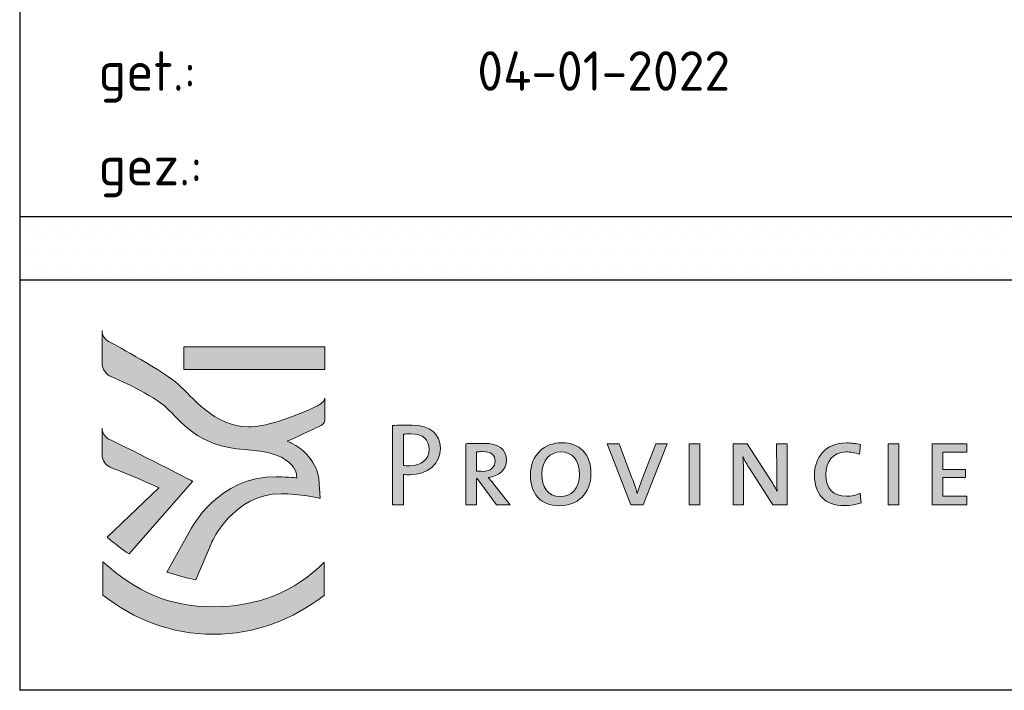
# Model space of a CAD drawing. Header units: metres. Extents: x -699 to 2316, y -1199 to 781.
# Tile 4 of 256: x -413 to -288, y -729 to -644. Entities that reach past the tile are written whole.
import ezdxf

# ---------------------------------------------------------------- set-up
doc = ezdxf.new("R2010")
doc.units = ezdxf.units.M
for name, color, linetype, lineweight in [('X-XX-AL-LOGO_FLEVOLAND_KLEUR', 7, 'Continuous', 5), ('X-XX-AL-T18', 10, 'Continuous', 18), ('X-XX-AL-T25', 7, 'Continuous', 25), ('X-XX-AL-T35', 50, 'Continuous', 35), ('X-XX-AL-T50', 130, 'Continuous', 50), ('X-XX-AL-TEKENBLAD_TITELBLOK-G', 7, 'Continuous', 25)]:
    doc.layers.add(name, color=color, linetype=linetype, lineweight=lineweight)
doc.styles.add('NLCS-ISO', font='NLCS-ISO.ttf')

# ---------------------------------------------------------------- blocks, each defined once
blk = doc.blocks.new('*X1400')
at = {"color": 0}
for p, q in [((207286.787, 551684.645), (207286.787, 551684.645)), ((207286.945, 551684.645), (207286.945, 551684.645)), ((207287.104, 551684.645), (207287.104, 551684.645)), ((207287.263, 551684.645), (207287.263, 551684.645)), ((207287.422, 551684.645), (207287.422, 551684.645)), ((207287.58, 551684.645), (207287.58, 551684.645)), ((207287.739, 551684.645), (207287.739, 551684.645)), ((207287.898, 551684.645), (207287.898, 551684.645)), ((207288.057, 551684.645), (207288.057, 551684.645)), ((207288.215, 551684.645), (207288.215, 551684.645)), ((207288.374, 551684.645), (207288.374, 551684.645)), ((207288.533, 551684.645), (207288.533, 551684.645)), ((207288.692, 551684.645), (207288.692, 551684.645)), ((207288.85, 551684.645), (207288.85, 551684.645)), ((207289.009, 551684.645), (207289.009, 551684.645)), ((207289.168, 551684.645), (207289.168, 551684.645)), ((207289.327, 551684.645), (207289.327, 551684.645)), ((207289.485, 551684.645), (207289.485, 551684.645)), ((207289.644, 551684.645), (207289.644, 551684.645)), ((207289.803, 551684.645), (207289.803, 551684.645)), ((207289.962, 551684.645), (207289.962, 551684.645)), ((207290.12, 551684.645), (207290.12, 551684.645)), ((207290.279, 551684.645), (207290.279, 551684.645)), ((207290.438, 551684.645), (207290.438, 551684.645)), ((207290.597, 551684.645), (207290.597, 551684.645)), ((207290.755, 551684.645), (207290.755, 551684.645)), ((207290.914, 551684.645), (207290.914, 551684.645)), ((207291.073, 551684.645), (207291.073, 551684.645)), ((207291.232, 551684.645), (207291.232, 551684.645)), ((207291.39, 551684.645), (207291.39, 551684.645)), ((207291.549, 551684.645), (207291.549, 551684.645)), ((207291.708, 551684.645), (207291.708, 551684.645)), ((207291.867, 551684.645), (207291.867, 551684.645)), ((207292.025, 551684.645), (207292.025, 551684.645)), ((207292.184, 551684.645), (207292.184, 551684.645)), ((207292.343, 551684.645), (207292.343, 551684.645)), ((207292.502, 551684.645), (207292.502, 551684.645)), ((207292.66, 551684.645), (207292.66, 551684.645)), ((207292.819, 551684.645), (207292.819, 551684.645)), ((207292.978, 551684.645), (207292.978, 551684.645)), ((207293.137, 551684.645), (207293.137, 551684.645)), ((207293.295, 551684.645), (207293.295, 551684.645)), ((207293.454, 551684.645), (207293.454, 551684.645)), ((207293.613, 551684.645), (207293.613, 551684.645)), ((207293.772, 551684.645), (207293.772, 551684.645)), ((207293.93, 551684.645), (207293.93, 551684.645)), ((207294.089, 551684.645), (207294.089, 551684.645)), ((207294.248, 551684.645), (207294.248, 551684.645)), ((207294.407, 551684.645), (207294.407, 551684.645)), ((207294.565, 551684.645), (207294.565, 551684.645)), ((207294.724, 551684.645), (207294.724, 551684.645)), ((207294.883, 551684.645), (207294.883, 551684.645)), ((207295.042, 551684.645), (207295.042, 551684.645)), ((207295.2, 551684.645), (207295.2, 551684.645)), ((207295.359, 551684.645), (207295.359, 551684.645)), ((207295.518, 551684.645), (207295.518, 551684.645)), ((207295.677, 551684.645), (207295.677, 551684.645)), ((207295.835, 551684.645), (207295.835, 551684.645)), ((207295.994, 551684.645), (207295.994, 551684.645)), ((207296.153, 551684.645), (207296.153, 551684.645)), ((207296.312, 551684.645), (207296.312, 551684.645)), ((207296.47, 551684.645), (207296.47, 551684.645)), ((207296.629, 551684.645), (207296.629, 551684.645)), ((207296.788, 551684.645), (207296.788, 551684.645)), ((207296.947, 551684.645), (207296.947, 551684.645)), ((207297.105, 551684.645), (207297.105, 551684.645)), ((207297.264, 551684.645), (207297.264, 551684.645)), ((207297.423, 551684.645), (207297.423, 551684.645)), ((207297.582, 551684.645), (207297.582, 551684.645)), ((207297.74, 551684.645), (207297.74, 551684.645)), ((207297.899, 551684.645), (207297.899, 551684.645)), ((207298.058, 551684.645), (207298.058, 551684.645)), ((207298.217, 551684.645), (207298.217, 551684.645)), ((207298.375, 551684.645), (207298.375, 551684.645)), ((207298.534, 551684.645), (207298.534, 551684.645)), ((207298.693, 551684.645), (207298.693, 551684.645)), ((207298.852, 551684.645), (207298.852, 551684.645)), ((207299.01, 551684.645), (207299.01, 551684.645)), ((207299.169, 551684.645), (207299.169, 551684.645)), ((207286.707, 551684.486), (207286.707, 551684.486)), ((207286.866, 551684.486), (207286.866, 551684.486)), ((207287.025, 551684.486), (207287.025, 551684.486)), ((207287.184, 551684.486), (207287.184, 551684.486)), ((207287.342, 551684.486), (207287.342, 551684.486)), ((207287.501, 551684.486), (207287.501, 551684.486)), ((207287.66, 551684.486), (207287.66, 551684.486)), ((207287.819, 551684.486), (207287.819, 551684.486)), ((207287.977, 551684.486), (207287.977, 551684.486)), ((207288.136, 551684.486), (207288.136, 551684.486)), ((207288.295, 551684.486), (207288.295, 551684.486)), ((207288.454, 551684.486), (207288.454, 551684.486)), ((207288.612, 551684.486), (207288.612, 551684.486)), ((207288.771, 551684.486), (207288.771, 551684.486)), ((207288.93, 551684.486), (207288.93, 551684.486)), ((207289.089, 551684.486), (207289.089, 551684.486)), ((207289.247, 551684.486), (207289.247, 551684.486)), ((207289.406, 551684.486), (207289.406, 551684.486)), ((207289.565, 551684.486), (207289.565, 551684.486)), ((207289.724, 551684.486), (207289.724, 551684.486)), ((207289.882, 551684.486), (207289.882, 551684.486)), ((207290.041, 551684.486), (207290.041, 551684.486)), ((207290.2, 551684.486), (207290.2, 551684.486)), ((207290.359, 551684.486), (207290.359, 551684.486)), ((207290.517, 551684.486), (207290.517, 551684.486)), ((207290.676, 551684.486), (207290.676, 551684.486)), ((207290.835, 551684.486), (207290.835, 551684.486)), ((207290.994, 551684.486), (207290.994, 551684.486)), ((207291.152, 551684.486), (207291.152, 551684.486)), ((207291.311, 551684.486), (207291.311, 551684.486)), ((207291.47, 551684.486), (207291.47, 551684.486)), ((207291.629, 551684.486), (207291.629, 551684.486)), ((207291.787, 551684.486), (207291.787, 551684.486)), ((207291.946, 551684.486), (207291.946, 551684.486)), ((207292.105, 551684.486), (207292.105, 551684.486)), ((207292.264, 551684.486), (207292.264, 551684.486)), ((207292.422, 551684.486), (207292.422, 551684.486)), ((207292.581, 551684.486), (207292.581, 551684.486)), ((207292.74, 551684.486), (207292.74, 551684.486)), ((207292.899, 551684.486), (207292.899, 551684.486)), ((207293.057, 551684.486), (207293.057, 551684.486)), ((207293.216, 551684.486), (207293.216, 551684.486)), ((207293.375, 551684.486), (207293.375, 551684.486)), ((207293.534, 551684.486), (207293.534, 551684.486)), ((207293.692, 551684.486), (207293.692, 551684.486)), ((207293.851, 551684.486), (207293.851, 551684.486)), ((207294.01, 551684.486), (207294.01, 551684.486)), ((207294.169, 551684.486), (207294.169, 551684.486)), ((207294.327, 551684.486), (207294.327, 551684.486)), ((207294.486, 551684.486), (207294.486, 551684.486)), ((207294.645, 551684.486), (207294.645, 551684.486)), ((207294.804, 551684.486), (207294.804, 551684.486)), ((207294.962, 551684.486), (207294.962, 551684.486)), ((207295.121, 551684.486), (207295.121, 551684.486)), ((207295.28, 551684.486), (207295.28, 551684.486)), ((207295.439, 551684.486), (207295.439, 551684.486)), ((207295.597, 551684.486), (207295.597, 551684.486)), ((207295.756, 551684.486), (207295.756, 551684.486)), ((207295.915, 551684.486), (207295.915, 551684.486)), ((207296.074, 551684.486), (207296.074, 551684.486)), ((207296.232, 551684.486), (207296.232, 551684.486)), ((207296.391, 551684.486), (207296.391, 551684.486)), ((207296.55, 551684.486), (207296.55, 551684.486)), ((207296.709, 551684.486), (207296.709, 551684.486)), ((207296.867, 551684.486), (207296.867, 551684.486)), ((207297.026, 551684.486), (207297.026, 551684.486)), ((207297.185, 551684.486), (207297.185, 551684.486)), ((207297.344, 551684.486), (207297.344, 551684.486)), ((207297.502, 551684.486), (207297.502, 551684.486)), ((207297.661, 551684.486), (207297.661, 551684.486)), ((207297.82, 551684.486), (207297.82, 551684.486)), ((207297.979, 551684.486), (207297.979, 551684.486)), ((207298.137, 551684.486), (207298.137, 551684.486)), ((207298.296, 551684.486), (207298.296, 551684.486)), ((207298.455, 551684.486), (207298.455, 551684.486)), ((207298.614, 551684.486), (207298.614, 551684.486)), ((207298.772, 551684.486), (207298.772, 551684.486)), ((207298.931, 551684.486), (207298.931, 551684.486)), ((207299.09, 551684.486), (207299.09, 551684.486)), ((207286.787, 551684.328), (207286.787, 551684.328)), ((207286.945, 551684.328), (207286.945, 551684.328)), ((207287.104, 551684.328), (207287.104, 551684.328)), ((207287.263, 551684.328), (207287.263, 551684.328)), ((207287.422, 551684.328), (207287.422, 551684.328)), ((207287.58, 551684.328), (207287.58, 551684.328)), ((207287.739, 551684.328), (207287.739, 551684.328)), ((207287.898, 551684.328), (207287.898, 551684.328)), ((207288.057, 551684.328), (207288.057, 551684.328)), ((207288.215, 551684.328), (207288.215, 551684.328)), ((207288.374, 551684.328), (207288.374, 551684.328)), ((207288.533, 551684.328), (207288.533, 551684.328)), ((207288.692, 551684.328), (207288.692, 551684.328)), ((207288.85, 551684.328), (207288.85, 551684.328)), ((207289.009, 551684.328), (207289.009, 551684.328)), ((207289.168, 551684.328), (207289.168, 551684.328)), ((207289.327, 551684.328), (207289.327, 551684.328)), ((207289.485, 551684.328), (207289.485, 551684.328)), ((207289.644, 551684.328), (207289.644, 551684.328)), ((207289.803, 551684.328), (207289.803, 551684.328)), ((207289.962, 551684.328), (207289.962, 551684.328)), ((207290.12, 551684.328), (207290.12, 551684.328)), ((207290.279, 551684.328), (207290.279, 551684.328)), ((207290.438, 551684.328), (207290.438, 551684.328)), ((207290.597, 551684.328), (207290.597, 551684.328)), ((207290.755, 551684.328), (207290.755, 551684.328)), ((207290.914, 551684.328), (207290.914, 551684.328)), ((207291.073, 551684.328), (207291.073, 551684.328)), ((207291.232, 551684.328), (207291.232, 551684.328)), ((207291.39, 551684.328), (207291.39, 551684.328)), ((207291.549, 551684.328), (207291.549, 551684.328)), ((207291.708, 551684.328), (207291.708, 551684.328)), ((207291.867, 551684.328), (207291.867, 551684.328)), ((207292.025, 551684.328), (207292.025, 551684.328)), ((207292.184, 551684.328), (207292.184, 551684.328)), ((207292.343, 551684.328), (207292.343, 551684.328)), ((207292.502, 551684.328), (207292.502, 551684.328)), ((207292.66, 551684.328), (207292.66, 551684.328)), ((207292.819, 551684.328), (207292.819, 551684.328)), ((207292.978, 551684.328), (207292.978, 551684.328)), ((207293.137, 551684.328), (207293.137, 551684.328)), ((207293.295, 551684.328), (207293.295, 551684.328)), ((207293.454, 551684.328), (207293.454, 551684.328)), ((207293.613, 551684.328), (207293.613, 551684.328)), ((207293.772, 551684.328), (207293.772, 551684.328)), ((207293.93, 551684.328), (207293.93, 551684.328)), ((207294.089, 551684.328), (207294.089, 551684.328)), ((207294.248, 551684.328), (207294.248, 551684.328)), ((207294.407, 551684.328), (207294.407, 551684.328)), ((207294.565, 551684.328), (207294.565, 551684.328)), ((207294.724, 551684.328), (207294.724, 551684.328)), ((207294.883, 551684.328), (207294.883, 551684.328)), ((207295.042, 551684.328), (207295.042, 551684.328)), ((207295.2, 551684.328), (207295.2, 551684.328)), ((207295.359, 551684.328), (207295.359, 551684.328)), ((207295.518, 551684.328), (207295.518, 551684.328)), ((207295.677, 551684.328), (207295.677, 551684.328)), ((207295.835, 551684.328), (207295.835, 551684.328)), ((207295.994, 551684.328), (207295.994, 551684.328)), ((207296.153, 551684.328), (207296.153, 551684.328)), ((207296.312, 551684.328), (207296.312, 551684.328)), ((207296.47, 551684.328), (207296.47, 551684.328)), ((207296.629, 551684.328), (207296.629, 551684.328)), ((207296.788, 551684.328), (207296.788, 551684.328)), ((207296.947, 551684.328), (207296.947, 551684.328)), ((207297.105, 551684.328), (207297.105, 551684.328)), ((207297.264, 551684.328), (207297.264, 551684.328)), ((207297.423, 551684.328), (207297.423, 551684.328)), ((207297.582, 551684.328), (207297.582, 551684.328)), ((207297.74, 551684.328), (207297.74, 551684.328)), ((207297.899, 551684.328), (207297.899, 551684.328)), ((207298.058, 551684.328), (207298.058, 551684.328)), ((207298.217, 551684.328), (207298.217, 551684.328)), ((207298.375, 551684.328), (207298.375, 551684.328)), ((207298.534, 551684.328), (207298.534, 551684.328)), ((207298.693, 551684.328), (207298.693, 551684.328)), ((207298.852, 551684.328), (207298.852, 551684.328)), ((207299.01, 551684.328), (207299.01, 551684.328)), ((207299.169, 551684.328), (207299.169, 551684.328)), ((207286.707, 551684.169), (207286.707, 551684.169)), ((207286.866, 551684.169), (207286.866, 551684.169)), ((207287.025, 551684.169), (207287.025, 551684.169)), ((207287.184, 551684.169), (207287.184, 551684.169)), ((207287.342, 551684.169), (207287.342, 551684.169)), ((207287.501, 551684.169), (207287.501, 551684.169)), ((207287.66, 551684.169), (207287.66, 551684.169)), ((207287.819, 551684.169), (207287.819, 551684.169)), ((207287.977, 551684.169), (207287.977, 551684.169)), ((207288.136, 551684.169), (207288.136, 551684.169)), ((207288.295, 551684.169), (207288.295, 551684.169)), ((207288.454, 551684.169), (207288.454, 551684.169)), ((207288.612, 551684.169), (207288.612, 551684.169)), ((207288.771, 551684.169), (207288.771, 551684.169)), ((207288.93, 551684.169), (207288.93, 551684.169)), ((207289.089, 551684.169), (207289.089, 551684.169)), ((207289.247, 551684.169), (207289.247, 551684.169)), ((207289.406, 551684.169), (207289.406, 551684.169)), ((207289.565, 551684.169), (207289.565, 551684.169)), ((207289.724, 551684.169), (207289.724, 551684.169)), ((207289.882, 551684.169), (207289.882, 551684.169)), ((207290.041, 551684.169), (207290.041, 551684.169)), ((207290.2, 551684.169), (207290.2, 551684.169)), ((207290.359, 551684.169), (207290.359, 551684.169)), ((207290.517, 551684.169), (207290.517, 551684.169)), ((207290.676, 551684.169), (207290.676, 551684.169)), ((207290.835, 551684.169), (207290.835, 551684.169)), ((207290.994, 551684.169), (207290.994, 551684.169)), ((207291.152, 551684.169), (207291.152, 551684.169)), ((207291.311, 551684.169), (207291.311, 551684.169)), ((207291.47, 551684.169), (207291.47, 551684.169)), ((207291.629, 551684.169), (207291.629, 551684.169)), ((207291.787, 551684.169), (207291.787, 551684.169)), ((207291.946, 551684.169), (207291.946, 551684.169)), ((207292.105, 551684.169), (207292.105, 551684.169)), ((207292.264, 551684.169), (207292.264, 551684.169)), ((207292.422, 551684.169), (207292.422, 551684.169)), ((207292.581, 551684.169), (207292.581, 551684.169)), ((207292.74, 551684.169), (207292.74, 551684.169)), ((207292.899, 551684.169), (207292.899, 551684.169)), ((207293.057, 551684.169), (207293.057, 551684.169)), ((207293.216, 551684.169), (207293.216, 551684.169)), ((207293.375, 551684.169), (207293.375, 551684.169)), ((207293.534, 551684.169), (207293.534, 551684.169)), ((207293.692, 551684.169), (207293.692, 551684.169)), ((207293.851, 551684.169), (207293.851, 551684.169)), ((207294.01, 551684.169), (207294.01, 551684.169)), ((207294.169, 551684.169), (207294.169, 551684.169)), ((207294.327, 551684.169), (207294.327, 551684.169)), ((207294.486, 551684.169), (207294.486, 551684.169)), ((207294.645, 551684.169), (207294.645, 551684.169)), ((207294.804, 551684.169), (207294.804, 551684.169)), ((207294.962, 551684.169), (207294.962, 551684.169)), ((207295.121, 551684.169), (207295.121, 551684.169)), ((207295.28, 551684.169), (207295.28, 551684.169)), ((207295.439, 551684.169), (207295.439, 551684.169)), ((207295.597, 551684.169), (207295.597, 551684.169)), ((207295.756, 551684.169), (207295.756, 551684.169)), ((207295.915, 551684.169), (207295.915, 551684.169)), ((207296.074, 551684.169), (207296.074, 551684.169)), ((207296.232, 551684.169), (207296.232, 551684.169)), ((207296.391, 551684.169), (207296.391, 551684.169)), ((207296.55, 551684.169), (207296.55, 551684.169)), ((207296.709, 551684.169), (207296.709, 551684.169)), ((207296.867, 551684.169), (207296.867, 551684.169)), ((207297.026, 551684.169), (207297.026, 551684.169)), ((207297.185, 551684.169), (207297.185, 551684.169)), ((207297.344, 551684.169), (207297.344, 551684.169)), ((207297.502, 551684.169), (207297.502, 551684.169)), ((207297.661, 551684.169), (207297.661, 551684.169)), ((207297.82, 551684.169), (207297.82, 551684.169)), ((207297.979, 551684.169), (207297.979, 551684.169)), ((207298.137, 551684.169), (207298.137, 551684.169)), ((207298.296, 551684.169), (207298.296, 551684.169)), ((207298.455, 551684.169), (207298.455, 551684.169)), ((207298.614, 551684.169), (207298.614, 551684.169)), ((207298.772, 551684.169), (207298.772, 551684.169)), ((207298.931, 551684.169), (207298.931, 551684.169)), ((207299.09, 551684.169), (207299.09, 551684.169)), ((207286.787, 551684.01), (207286.787, 551684.01)), ((207286.945, 551684.01), (207286.945, 551684.01)), ((207287.104, 551684.01), (207287.104, 551684.01)), ((207287.263, 551684.01), (207287.263, 551684.01)), ((207287.422, 551684.01), (207287.422, 551684.01)), ((207287.58, 551684.01), (207287.58, 551684.01)), ((207287.739, 551684.01), (207287.739, 551684.01)), ((207287.898, 551684.01), (207287.898, 551684.01)), ((207288.057, 551684.01), (207288.057, 551684.01)), ((207288.215, 551684.01), (207288.215, 551684.01)), ((207288.374, 551684.01), (207288.374, 551684.01)), ((207288.533, 551684.01), (207288.533, 551684.01)), ((207288.692, 551684.01), (207288.692, 551684.01)), ((207288.85, 551684.01), (207288.85, 551684.01)), ((207289.009, 551684.01), (207289.009, 551684.01)), ((207289.168, 551684.01), (207289.168, 551684.01)), ((207289.327, 551684.01), (207289.327, 551684.01)), ((207289.485, 551684.01), (207289.485, 551684.01)), ((207289.644, 551684.01), (207289.644, 551684.01)), ((207289.803, 551684.01), (207289.803, 551684.01)), ((207289.962, 551684.01), (207289.962, 551684.01)), ((207290.12, 551684.01), (207290.12, 551684.01)), ((207290.279, 551684.01), (207290.279, 551684.01)), ((207290.438, 551684.01), (207290.438, 551684.01)), ((207290.597, 551684.01), (207290.597, 551684.01)), ((207290.755, 551684.01), (207290.755, 551684.01)), ((207290.914, 551684.01), (207290.914, 551684.01)), ((207291.073, 551684.01), (207291.073, 551684.01)), ((207291.232, 551684.01), (207291.232, 551684.01)), ((207291.39, 551684.01), (207291.39, 551684.01)), ((207291.549, 551684.01), (207291.549, 551684.01)), ((207291.708, 551684.01), (207291.708, 551684.01)), ((207291.867, 551684.01), (207291.867, 551684.01)), ((207292.025, 551684.01), (207292.025, 551684.01)), ((207292.184, 551684.01), (207292.184, 551684.01)), ((207292.343, 551684.01), (207292.343, 551684.01)), ((207292.502, 551684.01), (207292.502, 551684.01)), ((207292.66, 551684.01), (207292.66, 551684.01)), ((207292.819, 551684.01), (207292.819, 551684.01)), ((207292.978, 551684.01), (207292.978, 551684.01)), ((207293.137, 551684.01), (207293.137, 551684.01)), ((207293.295, 551684.01), (207293.295, 551684.01)), ((207293.454, 551684.01), (207293.454, 551684.01)), ((207293.613, 551684.01), (207293.613, 551684.01)), ((207293.772, 551684.01), (207293.772, 551684.01)), ((207293.93, 551684.01), (207293.93, 551684.01)), ((207294.089, 551684.01), (207294.089, 551684.01)), ((207294.248, 551684.01), (207294.248, 551684.01)), ((207294.407, 551684.01), (207294.407, 551684.01)), ((207294.565, 551684.01), (207294.565, 551684.01)), ((207294.724, 551684.01), (207294.724, 551684.01)), ((207294.883, 551684.01), (207294.883, 551684.01)), ((207295.042, 551684.01), (207295.042, 551684.01)), ((207295.2, 551684.01), (207295.2, 551684.01)), ((207295.359, 551684.01), (207295.359, 551684.01)), ((207295.518, 551684.01), (207295.518, 551684.01)), ((207295.677, 551684.01), (207295.677, 551684.01)), ((207295.835, 551684.01), (207295.835, 551684.01)), ((207295.994, 551684.01), (207295.994, 551684.01)), ((207296.153, 551684.01), (207296.153, 551684.01)), ((207296.312, 551684.01), (207296.312, 551684.01)), ((207296.47, 551684.01), (207296.47, 551684.01)), ((207296.629, 551684.01), (207296.629, 551684.01)), ((207296.788, 551684.01), (207296.788, 551684.01)), ((207296.947, 551684.01), (207296.947, 551684.01)), ((207297.105, 551684.01), (207297.105, 551684.01)), ((207297.264, 551684.01), (207297.264, 551684.01)), ((207297.423, 551684.01), (207297.423, 551684.01)), ((207297.582, 551684.01), (207297.582, 551684.01)), ((207297.74, 551684.01), (207297.74, 551684.01)), ((207297.899, 551684.01), (207297.899, 551684.01)), ((207298.058, 551684.01), (207298.058, 551684.01)), ((207298.217, 551684.01), (207298.217, 551684.01)), ((207298.375, 551684.01), (207298.375, 551684.01)), ((207298.534, 551684.01), (207298.534, 551684.01)), ((207298.693, 551684.01), (207298.693, 551684.01)), ((207298.852, 551684.01), (207298.852, 551684.01)), ((207299.01, 551684.01), (207299.01, 551684.01)), ((207299.169, 551684.01), (207299.169, 551684.01))]:
    blk.add_line(p, q, dxfattribs=at)
blk = doc.blocks.new('Logo_PFL_Hoofd_Groot')
at = {"layer": 'X-XX-AL-LOGO_FLEVOLAND_KLEUR'}
h = blk.add_hatch(color=154, dxfattribs=at)
h.dxf.hatch_style = 1
edge = h.paths.add_edge_path()
edge.add_spline(control_points=[(11.16, 7.002), (10.432, 7.14), (9.923, 7.313), (9.331, 7.495), (9.331, 7.495), (10.851, 10.222), (10.851, 10.222), (10.851, 10.222), (12.59, 13.576), (16.258, 13.537), (16.604, 13.532), (17.552, 13.466), (17.552, 13.466), (17.552, 13.466), (17.779, 15.089), (14.271, 15.254), (11.335, 15.391), (10.057, 17.177), (9.333, 17.886), (8.486, 18.713), (6.076, 19.77), (5.801, 19.881), (5.468, 20.005), (5.225, 20.367), (5.225, 20.738), (5.225, 20.738), (5.225, 22.794), (5.225, 22.794), (5.225, 22.421), (5.436, 22.18), (5.802, 22.023), (6.031, 21.91), (9.172, 20.179), (10.061, 19.389), (10.872, 18.669), (12.327, 16.699), (14.499, 16.701), (14.499, 16.701), (14.675, 16.701), (14.675, 16.701), (15.683, 16.703), (17.805, 17.49), (18.81, 18.007), (18.964, 18.078), (19.257, 18.211), (19.339, 18.505), (19.339, 18.505), (19.34, 17.186), (19.34, 17.186), (19.34, 16.835), (19.12, 16.793), (18.816, 16.657), (18.248, 16.364), (16.943, 15.779), (16.943, 15.779), (17.07, 15.734), (17.131, 15.708), (17.227, 15.665), (18.809, 14.885), (18.95, 13.433), (18.95, 13.433), (18.95, 13.433), (19.035, 12.174), (19.035, 12.174), (19.035, 12.174), (17.674, 12.458), (16.575, 12.458), (13.547, 12.458), (12.169, 9.385), (12.169, 9.385), (12.169, 9.385), (11.16, 7.002), (11.16, 7.002)], knot_values=[0, 0, 0, 0, 1, 1, 1, 2, 2, 2, 3, 3, 3, 4, 4, 4, 5, 5, 5, 6, 6, 6, 7, 7, 7, 8, 8, 8, 9, 9, 9, 10, 10, 10, 11, 11, 11, 12, 12, 12, 13, 13, 13, 14, 14, 14, 15, 15, 15, 16, 16, 16, 17, 17, 17, 18, 18, 18, 19, 19, 19, 20, 20, 20, 21, 21, 21, 22, 22, 22, 23, 23, 23, 24, 24, 24, 24], degree=3, periodic=0)
at = {"layer": 'X-XX-AL-LOGO_FLEVOLAND_KLEUR', "true_color": 0xfec110}
h = blk.add_hatch(color=40, dxfattribs=at)
h.dxf.hatch_style = 2
h.paths.add_polyline_path([(10.394, 21.766), (19.345, 21.766), (19.345, 20.338), (10.394, 20.338)], flags=17)
h = blk.add_hatch(color=40, dxfattribs=at)
h.dxf.hatch_style = 2
h.paths.add_polyline_path([(10.394, 20.338), (19.345, 20.338), (19.345, 21.766), (10.394, 21.766)], flags=17)
at = {"layer": 'X-XX-AL-LOGO_FLEVOLAND_KLEUR'}
h = blk.add_hatch(color=154, dxfattribs=at)
h.dxf.hatch_style = 1
edge = h.paths.add_edge_path(flags=17)
edge.add_spline(control_points=[(5.543, 9.708), (5.543, 9.708), (8.827, 12.835), (8.827, 12.835), (8.827, 12.835), (6.949, 13.68), (5.743, 14.132), (5.428, 14.283), (5.226, 14.58), (5.226, 14.925), (5.226, 14.925), (5.226, 16.604), (5.226, 16.604), (5.226, 16.263), (5.421, 16.018), (5.747, 15.864), (8.2, 14.703), (10.965, 13.246), (10.965, 13.246), (10.965, 13.246), (6.928, 8.639), (6.928, 8.639), (6.461, 8.946), (6.009, 9.314), (5.543, 9.708)], knot_values=[0, 0, 0, 0, 1, 1, 1, 2, 2, 2, 3, 3, 3, 4, 4, 4, 5, 5, 5, 6, 6, 6, 7, 7, 7, 8, 8, 8, 8], degree=3, periodic=0)
h = blk.add_hatch(color=256, dxfattribs=at)
h.dxf.hatch_style = 2
edge = h.paths.add_edge_path()
edge.add_spline(control_points=[(24.716, 13.661), (24.589, 13.661), (24.447, 13.661), (24.313, 13.676), (24.313, 13.676), (24.313, 11.754), (24.313, 11.754), (24.313, 11.754), (23.628, 11.754), (23.628, 11.754), (23.628, 11.754), (23.628, 16.782), (23.628, 16.782), (24.001, 16.797), (24.41, 16.811), (24.865, 16.811), (26.019, 16.811), (26.659, 16.231), (26.659, 15.337), (26.659, 14.354), (25.855, 13.661), (24.716, 13.661)], knot_values=[0, 0, 0, 0, 1, 1, 1, 2, 2, 2, 3, 3, 3, 4, 4, 4, 5, 5, 5, 6, 6, 6, 7, 7, 7, 7], degree=3, periodic=0)
edge = h.paths.add_edge_path()
edge.add_spline(control_points=[(24.79, 16.246), (24.604, 16.246), (24.455, 16.246), (24.313, 16.238), (24.313, 16.238), (24.313, 14.257), (24.313, 14.257), (24.44, 14.234), (24.581, 14.227), (24.723, 14.227), (25.468, 14.234), (25.944, 14.637), (25.944, 15.27), (25.944, 15.895), (25.58, 16.246), (24.79, 16.246)], knot_values=[0, 0, 0, 0, 1, 1, 1, 2, 2, 2, 3, 3, 3, 4, 4, 4, 5, 5, 5, 5], degree=3, periodic=0)
h = blk.add_hatch(color=256, dxfattribs=at)
h.dxf.hatch_style = 2
edge = h.paths.add_edge_path()
edge.add_spline(control_points=[(30.226, 11.754), (30.226, 11.754), (28.982, 13.415), (28.982, 13.415), (28.982, 13.415), (28.952, 13.415), (28.952, 13.415), (28.952, 13.415), (28.952, 11.754), (28.952, 11.754), (28.952, 11.754), (28.274, 11.754), (28.274, 11.754), (28.274, 11.754), (28.274, 15.627), (28.274, 15.627), (28.527, 15.642), (28.967, 15.65), (29.429, 15.65), (30.33, 15.65), (30.851, 15.292), (30.851, 14.607), (30.851, 13.951), (30.36, 13.564), (29.69, 13.497), (29.786, 13.393), (29.898, 13.244), (30.024, 13.088), (30.024, 13.088), (31.075, 11.754), (31.075, 11.754), (31.075, 11.754), (30.226, 11.754), (30.226, 11.754)], knot_values=[0, 0, 0, 0, 1, 1, 1, 2, 2, 2, 3, 3, 3, 4, 4, 4, 5, 5, 5, 6, 6, 6, 7, 7, 7, 8, 8, 8, 9, 9, 9, 10, 10, 10, 11, 11, 11, 11], degree=3, periodic=0)
edge = h.paths.add_edge_path()
edge.add_spline(control_points=[(29.339, 15.128), (29.176, 15.128), (29.064, 15.121), (28.952, 15.106), (28.952, 15.106), (28.952, 13.892), (28.952, 13.892), (29.071, 13.884), (29.22, 13.877), (29.362, 13.877), (29.831, 13.877), (30.136, 14.138), (30.136, 14.54), (30.136, 14.935), (29.831, 15.128), (29.339, 15.128)], knot_values=[0, 0, 0, 0, 1, 1, 1, 2, 2, 2, 3, 3, 3, 4, 4, 4, 5, 5, 5, 5], degree=3, periodic=0)
h = blk.add_hatch(color=256, dxfattribs=at)
h.dxf.hatch_style = 2
edge = h.paths.add_edge_path()
edge.add_spline(control_points=[(34.216, 11.695), (32.958, 11.695), (32.369, 12.506), (32.369, 13.653), (32.369, 14.935), (33.278, 15.687), (34.336, 15.687), (35.475, 15.687), (36.205, 15.009), (36.205, 13.728), (36.205, 12.432), (35.311, 11.695), (34.216, 11.695)], knot_values=[0, 0, 0, 0, 1, 1, 1, 2, 2, 2, 3, 3, 3, 4, 4, 4, 4], degree=3, periodic=0)
edge = h.paths.add_edge_path()
edge.add_spline(control_points=[(34.283, 15.106), (33.65, 15.106), (33.092, 14.622), (33.092, 13.713), (33.092, 12.924), (33.412, 12.283), (34.261, 12.283), (34.939, 12.283), (35.475, 12.745), (35.475, 13.668), (35.475, 14.607), (35.013, 15.106), (34.283, 15.106)], knot_values=[0, 0, 0, 0, 1, 1, 1, 2, 2, 2, 3, 3, 3, 4, 4, 4, 4], degree=3, periodic=0)
h = blk.add_hatch(color=256, dxfattribs=at)
h.dxf.hatch_style = 2
edge = h.paths.add_edge_path()
edge.add_spline(control_points=[(39.51, 11.754), (39.51, 11.754), (38.736, 11.754), (38.736, 11.754), (38.736, 11.754), (37.231, 15.627), (37.231, 15.627), (37.231, 15.627), (37.983, 15.627), (37.983, 15.627), (37.983, 15.627), (38.803, 13.467), (38.803, 13.467), (38.929, 13.147), (39.041, 12.812), (39.13, 12.477), (39.13, 12.477), (39.137, 12.477), (39.137, 12.477), (39.242, 12.804), (39.346, 13.147), (39.466, 13.445), (39.466, 13.445), (40.322, 15.627), (40.322, 15.627), (40.322, 15.627), (41.03, 15.627), (41.03, 15.627), (41.03, 15.627), (39.51, 11.754), (39.51, 11.754)], knot_values=[0, 0, 0, 0, 1, 1, 1, 2, 2, 2, 3, 3, 3, 4, 4, 4, 5, 5, 5, 6, 6, 6, 7, 7, 7, 8, 8, 8, 9, 9, 9, 10, 10, 10, 10], degree=3, periodic=0)
h = blk.add_hatch(color=256, dxfattribs=at)
h.dxf.hatch_style = 2
h.paths.add_polyline_path([(42.428, 11.754), (42.428, 15.627), (43.105, 15.627), (43.105, 11.754)])
h = blk.add_hatch(color=256, dxfattribs=at)
h.dxf.hatch_style = 2
edge = h.paths.add_edge_path()
edge.add_spline(control_points=[(47.729, 11.754), (47.729, 11.754), (46.269, 14.026), (46.269, 14.026), (46.113, 14.264), (45.956, 14.547), (45.845, 14.786), (45.845, 14.786), (45.837, 14.786), (45.837, 14.786), (45.852, 14.54), (45.867, 14.279), (45.867, 13.862), (45.867, 13.862), (45.867, 11.754), (45.867, 11.754), (45.867, 11.754), (45.212, 11.754), (45.212, 11.754), (45.212, 11.754), (45.212, 15.627), (45.212, 15.627), (45.212, 15.627), (46.105, 15.627), (46.105, 15.627), (46.105, 15.627), (47.543, 13.393), (47.543, 13.393), (47.707, 13.147), (47.863, 12.879), (47.997, 12.618), (47.997, 12.618), (48.005, 12.618), (48.005, 12.618), (47.982, 12.871), (47.975, 13.289), (47.975, 13.862), (47.975, 13.862), (47.967, 15.627), (47.967, 15.627), (47.967, 15.627), (48.63, 15.627), (48.63, 15.627), (48.63, 15.627), (48.63, 11.754), (48.63, 11.754), (48.63, 11.754), (47.729, 11.754), (47.729, 11.754)], knot_values=[0, 0, 0, 0, 1, 1, 1, 2, 2, 2, 3, 3, 3, 4, 4, 4, 5, 5, 5, 6, 6, 6, 7, 7, 7, 8, 8, 8, 9, 9, 9, 10, 10, 10, 11, 11, 11, 12, 12, 12, 13, 13, 13, 14, 14, 14, 15, 15, 15, 16, 16, 16, 16], degree=3, periodic=0)
h = blk.add_hatch(color=256, dxfattribs=at)
h.dxf.hatch_style = 2
edge = h.paths.add_edge_path()
edge.add_spline(control_points=[(52.263, 11.702), (51.02, 11.702), (50.372, 12.425), (50.372, 13.609), (50.372, 14.719), (50.997, 15.679), (52.428, 15.679), (52.703, 15.679), (53.023, 15.642), (53.292, 15.568), (53.292, 15.568), (53.225, 14.964), (53.225, 14.964), (52.934, 15.054), (52.643, 15.106), (52.36, 15.106), (51.519, 15.106), (51.094, 14.488), (51.094, 13.676), (51.094, 12.782), (51.563, 12.298), (52.405, 12.298), (52.71, 12.298), (53.031, 12.373), (53.269, 12.484), (53.269, 12.484), (53.329, 11.888), (53.329, 11.888), (53.016, 11.769), (52.651, 11.702), (52.263, 11.702)], knot_values=[0, 0, 0, 0, 1, 1, 1, 2, 2, 2, 3, 3, 3, 4, 4, 4, 5, 5, 5, 6, 6, 6, 7, 7, 7, 8, 8, 8, 9, 9, 9, 10, 10, 10, 10], degree=3, periodic=0)
h = blk.add_hatch(color=256, dxfattribs=at)
h.dxf.hatch_style = 2
h.paths.add_polyline_path([(55.04, 11.754), (55.04, 15.627), (55.718, 15.627), (55.718, 11.754)])
h = blk.add_hatch(color=256, dxfattribs=at)
h.dxf.hatch_style = 2
h.paths.add_polyline_path([(57.824, 11.754), (57.824, 15.627), (60.014, 15.627), (60.014, 15.098), (58.502, 15.098), (58.502, 14.004), (59.94, 14.004), (59.94, 13.49), (58.502, 13.49), (58.502, 12.298), (60.014, 12.298), (60.014, 11.754)])
h = blk.add_hatch(color=95, dxfattribs=at)
h.dxf.hatch_style = 1
edge = h.paths.add_edge_path()
edge.add_spline(control_points=[(5.277, 6.028), (7.279, 4.482), (9.575, 3.556), (12.279, 3.556), (14.947, 3.556), (17.31, 4.498), (19.299, 6.01), (19.299, 6.01), (19.299, 8.126), (19.299, 8.126), (17.47, 6.265), (15.1, 5.294), (12.279, 5.294), (9.402, 5.294), (7.407, 6.268), (5.277, 8.133), (5.277, 8.133), (5.277, 6.028), (5.277, 6.028)], knot_values=[0, 0, 0, 0, 1, 1, 1, 2, 2, 2, 3, 3, 3, 4, 4, 4, 5, 5, 5, 6, 6, 6, 6], degree=3, periodic=0)
at = {"layer": 'X-XX-AL-LOGO_FLEVOLAND_KLEUR', "color": 40, "true_color": 0xfec110}
blk.add_lwpolyline([(10.394, 20.338), (19.345, 20.338), (19.345, 21.766), (10.394, 21.766), (10.394, 20.338)], dxfattribs=at)
blk.add_lwpolyline([(10.394, 21.766), (19.345, 21.766), (19.345, 20.338), (10.394, 20.338)], close=True, dxfattribs=at)
at = {"layer": 'X-XX-AL-LOGO_FLEVOLAND_KLEUR'}
for points in [[(42.428, 11.754), (42.428, 15.627), (43.105, 15.627), (43.105, 11.754), (42.428, 11.754)], [(55.04, 11.754), (55.04, 15.627), (55.718, 15.627), (55.718, 11.754), (55.04, 11.754)], [(57.824, 11.754), (57.824, 15.627), (60.014, 15.627), (60.014, 15.098), (58.502, 15.098), (58.502, 14.004), (59.94, 14.004), (59.94, 13.49), (58.502, 13.49), (58.502, 12.298), (60.014, 12.298), (60.014, 11.754), (57.824, 11.754)]]:
    blk.add_lwpolyline(points, dxfattribs=at)
at = {"layer": 'X-XX-AL-LOGO_FLEVOLAND_KLEUR', "color": 154}
for points, knots in [([(11.16, 7.002), (10.432, 7.14), (9.923, 7.313), (9.331, 7.495), (9.331, 7.495), (10.851, 10.222), (10.851, 10.222), (10.851, 10.222), (12.59, 13.576), (16.258, 13.537), (16.604, 13.532), (17.552, 13.466), (17.552, 13.466), (17.552, 13.466), (17.779, 15.089), (14.271, 15.254), (11.335, 15.391), (10.057, 17.177), (9.333, 17.886), (8.486, 18.713), (6.076, 19.77), (5.801, 19.881), (5.468, 20.005), (5.225, 20.367), (5.225, 20.738), (5.225, 20.738), (5.225, 22.794), (5.225, 22.794), (5.225, 22.421), (5.436, 22.18), (5.802, 22.023), (6.031, 21.91), (9.172, 20.179), (10.061, 19.389), (10.872, 18.669), (12.327, 16.699), (14.499, 16.701), (14.499, 16.701), (14.675, 16.701), (14.675, 16.701), (15.683, 16.703), (17.805, 17.49), (18.81, 18.007), (18.964, 18.078), (19.257, 18.211), (19.339, 18.505), (19.339, 18.505), (19.34, 17.186), (19.34, 17.186), (19.34, 16.835), (19.12, 16.793), (18.816, 16.657), (18.248, 16.364), (16.943, 15.779), (16.943, 15.779), (17.07, 15.734), (17.131, 15.708), (17.227, 15.665), (18.809, 14.885), (18.95, 13.433), (18.95, 13.433), (18.95, 13.433), (19.035, 12.174), (19.035, 12.174), (19.035, 12.174), (17.674, 12.458), (16.575, 12.458), (13.547, 12.458), (12.169, 9.385), (12.169, 9.385), (12.169, 9.385), (11.16, 7.002), (11.16, 7.002)], [0, 0, 0, 0, 1, 1, 1, 2, 2, 2, 3, 3, 3, 4, 4, 4, 5, 5, 5, 6, 6, 6, 7, 7, 7, 8, 8, 8, 9, 9, 9, 10, 10, 10, 11, 11, 11, 12, 12, 12, 13, 13, 13, 14, 14, 14, 15, 15, 15, 16, 16, 16, 17, 17, 17, 18, 18, 18, 19, 19, 19, 20, 20, 20, 21, 21, 21, 22, 22, 22, 23, 23, 23, 24, 24, 24, 24]), ([(5.543, 9.708), (5.543, 9.708), (8.827, 12.835), (8.827, 12.835), (8.827, 12.835), (6.949, 13.68), (5.743, 14.132), (5.428, 14.283), (5.226, 14.58), (5.226, 14.925), (5.226, 14.925), (5.226, 16.604), (5.226, 16.604), (5.226, 16.263), (5.421, 16.018), (5.747, 15.864), (8.2, 14.703), (10.965, 13.246), (10.965, 13.246), (10.965, 13.246), (6.928, 8.639), (6.928, 8.639), (6.461, 8.946), (6.009, 9.314), (5.543, 9.708)], [0, 0, 0, 0, 1, 1, 1, 2, 2, 2, 3, 3, 3, 4, 4, 4, 5, 5, 5, 6, 6, 6, 7, 7, 7, 8, 8, 8, 8])]:
    blk.add_open_spline(points, degree=3, knots=knots, dxfattribs=at)
at = {"layer": 'X-XX-AL-LOGO_FLEVOLAND_KLEUR'}
for points, knots in [([(24.716, 13.661), (24.589, 13.661), (24.447, 13.661), (24.313, 13.676), (24.313, 13.676), (24.313, 11.754), (24.313, 11.754), (24.313, 11.754), (23.628, 11.754), (23.628, 11.754), (23.628, 11.754), (23.628, 16.782), (23.628, 16.782), (24.001, 16.797), (24.41, 16.811), (24.865, 16.811), (26.019, 16.811), (26.659, 16.231), (26.659, 15.337), (26.659, 14.354), (25.855, 13.661), (24.716, 13.661)], [0, 0, 0, 0, 1, 1, 1, 2, 2, 2, 3, 3, 3, 4, 4, 4, 5, 5, 5, 6, 6, 6, 7, 7, 7, 7]), ([(24.79, 16.246), (24.604, 16.246), (24.455, 16.246), (24.313, 16.238), (24.313, 16.238), (24.313, 14.257), (24.313, 14.257), (24.44, 14.234), (24.581, 14.227), (24.723, 14.227), (25.468, 14.234), (25.944, 14.637), (25.944, 15.27), (25.944, 15.895), (25.58, 16.246), (24.79, 16.246)], [0, 0, 0, 0, 1, 1, 1, 2, 2, 2, 3, 3, 3, 4, 4, 4, 5, 5, 5, 5]), ([(30.226, 11.754), (30.226, 11.754), (28.982, 13.415), (28.982, 13.415), (28.982, 13.415), (28.952, 13.415), (28.952, 13.415), (28.952, 13.415), (28.952, 11.754), (28.952, 11.754), (28.952, 11.754), (28.274, 11.754), (28.274, 11.754), (28.274, 11.754), (28.274, 15.627), (28.274, 15.627), (28.527, 15.642), (28.967, 15.65), (29.429, 15.65), (30.33, 15.65), (30.851, 15.292), (30.851, 14.607), (30.851, 13.951), (30.36, 13.564), (29.69, 13.497), (29.786, 13.393), (29.898, 13.244), (30.024, 13.088), (30.024, 13.088), (31.075, 11.754), (31.075, 11.754), (31.075, 11.754), (30.226, 11.754), (30.226, 11.754)], [0, 0, 0, 0, 1, 1, 1, 2, 2, 2, 3, 3, 3, 4, 4, 4, 5, 5, 5, 6, 6, 6, 7, 7, 7, 8, 8, 8, 9, 9, 9, 10, 10, 10, 11, 11, 11, 11]), ([(34.216, 11.695), (32.958, 11.695), (32.369, 12.506), (32.369, 13.653), (32.369, 14.935), (33.278, 15.687), (34.336, 15.687), (35.475, 15.687), (36.205, 15.009), (36.205, 13.728), (36.205, 12.432), (35.311, 11.695), (34.216, 11.695)], [0, 0, 0, 0, 1, 1, 1, 2, 2, 2, 3, 3, 3, 4, 4, 4, 4]), ([(39.51, 11.754), (39.51, 11.754), (38.736, 11.754), (38.736, 11.754), (38.736, 11.754), (37.231, 15.627), (37.231, 15.627), (37.231, 15.627), (37.983, 15.627), (37.983, 15.627), (37.983, 15.627), (38.803, 13.467), (38.803, 13.467), (38.929, 13.147), (39.041, 12.812), (39.13, 12.477), (39.13, 12.477), (39.137, 12.477), (39.137, 12.477), (39.242, 12.804), (39.346, 13.147), (39.466, 13.445), (39.466, 13.445), (40.322, 15.627), (40.322, 15.627), (40.322, 15.627), (41.03, 15.627), (41.03, 15.627), (41.03, 15.627), (39.51, 11.754), (39.51, 11.754)], [0, 0, 0, 0, 1, 1, 1, 2, 2, 2, 3, 3, 3, 4, 4, 4, 5, 5, 5, 6, 6, 6, 7, 7, 7, 8, 8, 8, 9, 9, 9, 10, 10, 10, 10]), ([(47.729, 11.754), (47.729, 11.754), (46.269, 14.026), (46.269, 14.026), (46.113, 14.264), (45.956, 14.547), (45.845, 14.786), (45.845, 14.786), (45.837, 14.786), (45.837, 14.786), (45.852, 14.54), (45.867, 14.279), (45.867, 13.862), (45.867, 13.862), (45.867, 11.754), (45.867, 11.754), (45.867, 11.754), (45.212, 11.754), (45.212, 11.754), (45.212, 11.754), (45.212, 15.627), (45.212, 15.627), (45.212, 15.627), (46.105, 15.627), (46.105, 15.627), (46.105, 15.627), (47.543, 13.393), (47.543, 13.393), (47.707, 13.147), (47.863, 12.879), (47.997, 12.618), (47.997, 12.618), (48.005, 12.618), (48.005, 12.618), (47.982, 12.871), (47.975, 13.289), (47.975, 13.862), (47.975, 13.862), (47.967, 15.627), (47.967, 15.627), (47.967, 15.627), (48.63, 15.627), (48.63, 15.627), (48.63, 15.627), (48.63, 11.754), (48.63, 11.754), (48.63, 11.754), (47.729, 11.754), (47.729, 11.754)], [0, 0, 0, 0, 1, 1, 1, 2, 2, 2, 3, 3, 3, 4, 4, 4, 5, 5, 5, 6, 6, 6, 7, 7, 7, 8, 8, 8, 9, 9, 9, 10, 10, 10, 11, 11, 11, 12, 12, 12, 13, 13, 13, 14, 14, 14, 15, 15, 15, 16, 16, 16, 16]), ([(52.263, 11.702), (51.02, 11.702), (50.372, 12.425), (50.372, 13.609), (50.372, 14.719), (50.997, 15.679), (52.428, 15.679), (52.703, 15.679), (53.023, 15.642), (53.292, 15.568), (53.292, 15.568), (53.225, 14.964), (53.225, 14.964), (52.934, 15.054), (52.643, 15.106), (52.36, 15.106), (51.519, 15.106), (51.094, 14.488), (51.094, 13.676), (51.094, 12.782), (51.563, 12.298), (52.405, 12.298), (52.71, 12.298), (53.031, 12.373), (53.269, 12.484), (53.269, 12.484), (53.329, 11.888), (53.329, 11.888), (53.016, 11.769), (52.651, 11.702), (52.263, 11.702)], [0, 0, 0, 0, 1, 1, 1, 2, 2, 2, 3, 3, 3, 4, 4, 4, 5, 5, 5, 6, 6, 6, 7, 7, 7, 8, 8, 8, 9, 9, 9, 10, 10, 10, 10]), ([(29.339, 15.128), (29.176, 15.128), (29.064, 15.121), (28.952, 15.106), (28.952, 15.106), (28.952, 13.892), (28.952, 13.892), (29.071, 13.884), (29.22, 13.877), (29.362, 13.877), (29.831, 13.877), (30.136, 14.138), (30.136, 14.54), (30.136, 14.935), (29.831, 15.128), (29.339, 15.128)], [0, 0, 0, 0, 1, 1, 1, 2, 2, 2, 3, 3, 3, 4, 4, 4, 5, 5, 5, 5]), ([(34.283, 15.106), (33.65, 15.106), (33.092, 14.622), (33.092, 13.713), (33.092, 12.924), (33.412, 12.283), (34.261, 12.283), (34.939, 12.283), (35.475, 12.745), (35.475, 13.668), (35.475, 14.607), (35.013, 15.106), (34.283, 15.106)], [0, 0, 0, 0, 1, 1, 1, 2, 2, 2, 3, 3, 3, 4, 4, 4, 4])]:
    blk.add_open_spline(points, degree=3, knots=knots, dxfattribs=at)
at = {"layer": 'X-XX-AL-LOGO_FLEVOLAND_KLEUR', "color": 95}
blk.add_open_spline([(5.277, 6.028), (7.279, 4.482), (9.575, 3.556), (12.279, 3.556), (14.947, 3.556), (17.31, 4.498), (19.299, 6.01), (19.299, 6.01), (19.299, 8.126), (19.299, 8.126), (17.47, 6.265), (15.1, 5.294), (12.279, 5.294), (9.402, 5.294), (7.407, 6.268), (5.277, 8.133), (5.277, 8.133), (5.277, 6.028), (5.277, 6.028)], degree=3, knots=[0, 0, 0, 0, 1, 1, 1, 2, 2, 2, 3, 3, 3, 4, 4, 4, 5, 5, 5, 6, 6, 6, 6], dxfattribs=at)
blk = doc.blocks.new('WOS_HFD_1')
at = {"layer": 'X-XX-AL-TEKENBLAD_TITELBLOK-G'}
for p, q in [((-170, 85), (-170, 0)), ((0, 30), (-170, 30)), ((0, 26), (-170, 26)), ((0, 0), (-170, 0))]:
    blk.add_line(p, q, dxfattribs=at)
blk.add_blockref('Logo_PFL_Hoofd_Groot', (-170, 0))
at = {"layer": 'X-XX-AL-TEKENBLAD_TITELBLOK-G', "xscale": 5, "yscale": 5, "zscale": 5}
blk.add_blockref('*X1400', (-1036603.518, -2758393.857), dxfattribs=at)
at = {"layer": 'X-XX-AL-T18', "style": 'NLCS-ISO', "flags": 8}
blk.add_attdef('FILEPATH', (-169.807, -8), '', height=1.8, dxfattribs=at)
at = {"layer": 'X-XX-AL-T25', "style": 'NLCS-ISO'}
for s, p in [('get.:', (-165, 38)), ('gez.:', (-165, 32))]:
    blk.add_text(s, height=2.5, dxfattribs=at).set_placement(p)
at = {"layer": 'X-XX-AL-T35', "style": 'NLCS-ISO', "flags": 8}
for tag, p, height in [('DOCNAME', (-165, 63), 3.5), ('PROJ', (-20.732, 64.003), 2.5), ('PROJ_INIT', (-20.732, 56), 2.5), ('TODO', (-165, 49), 3.5), ('PROJ_CONTR', (-20.732, 48), 2.5), ('STATUSDATE', (-141, 38), 2.5), ('CONTROL', (-98.5, 38), 2.5), ('IMPORTDATE', (-88.5, 38), 2.5), ('RWS_SCHAAL', (-30.211, 38), 2.5), ('EDIT', (-153, 32), 2.5), ('DATETOBEDN', (-141, 32), 2.5), ('REVISION', (-98.5, 32), 2.5), ('PART_OFSET', (-30.211, 32), 2.5), ('DOCTYPE', (-18.428, 32), 2.5), ('RWS_FORMAAT', (-27.5, 18), 2.5), ('REVDOC', (-27.5, 5), 2.5)]:
    blk.add_attdef(tag, p, '', height=height, dxfattribs=at)
at = {"layer": 'X-XX-AL-T50', "style": 'NLCS-ISO', "flags": 8}
for tag, p in [('PROJECTPHASE', (-165, 77.5)), ('PHASE', (-43.268, 77.5))]:
    blk.add_attdef(tag, p, '', height=5, dxfattribs=at)
at = {"layer": 'X-XX-AL-TEKENBLAD_TITELBLOK-G', "style": 'NLCS-ISO', "flags": 8}
blk.add_attdef('plotstatus', (-139.4, 4.25), '', height=20, rotation=23.04113, dxfattribs=at)
blk.add_attdef('exportnaam', (-170, -16), '', height=5, dxfattribs=at)

msp = doc.modelspace()

# ---------------------------------------------------------------- block references
at = {"layer": 'X-XX-AL-TEKENBLAD_TITELBLOK-G'}
ref = msp.add_blockref('WOS_HFD_1', (-73.1144, -728.727), dxfattribs=dict(at, xscale=2, yscale=2, zscale=2))
ref.add_attrib('STATUSDATE', '04-01-2022', (-355.1144, -652.727), dxfattribs={"layer": 'X-XX-AL-T35', "height": 5, "style": 'NLCS-ISO'})

doc.saveas('drawing.dxf')
